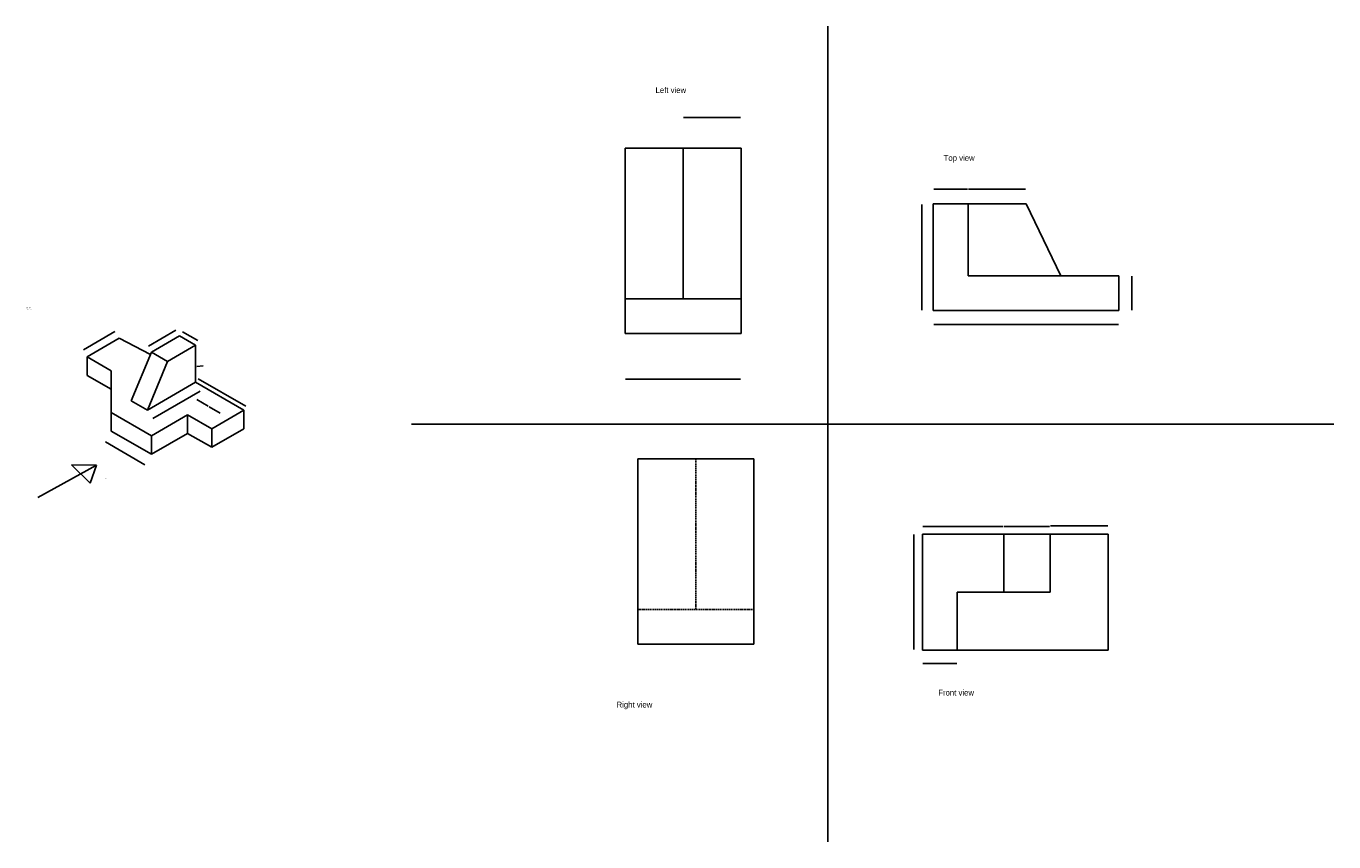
# Model space of a CAD drawing. Header units: feet. Extents: x -95 to 6667, y -841 to 3380.
import ezdxf

# ---------------------------------------------------------------- set-up
doc = ezdxf.new("R2010")
doc.units = ezdxf.units.FT
doc.linetypes.add('HIDDEN', pattern=[9.525, 6.35, -3.175])
doc.dimstyles.new('ISO-25', dxfattribs={"dimtxt": 2.5, "dimasz": 2.5, "dimexe": 1.25, "dimexo": 0.625, "dimtad": 1, "dimdec": 1, "dimlunit": 3, "dimtxsty": 'Standard', "dimcen": 2.5, "dimse1": 1, "dimse2": 1, "dimadec": 0, "dimazin": 0, "dimtfac": 1, "dimtdec": 1, "dimtmove": 2, "dimatfit": 3, "dimfxl": 1, "dimarcsym": 0})

# ---------------------------------------------------------------- blocks, each defined once
blk = doc.blocks.new('*D1')
at = {"color": 0, "lineweight": -2}
blk.add_line((518.5, 1110.8), (315, 1228.3), dxfattribs=at)
at = {"color": 0}
for points in [[(315.2, 1228.7), (314.8, 1228), (312.8, 1229.6)], [(518.7, 1111.2), (518.3, 1110.5), (520.7, 1109.6)]]:
    blk.add_solid(points, dxfattribs=at)
at = {"layer": 'Defpoints', "color": 0}
for p in [(344.8, 1285), (312.8, 1229.6), (552.7, 1165)]:
    blk.add_point(p, dxfattribs=at)
at = {"color": 0, "insert": (417.7, 1171.2), "char_height": 2.5, "attachment_point": 5, "rotation": 330}
blk.add_mtext("20'", dxfattribs=at)
blk = doc.blocks.new('*D2')
at = {"color": 0, "lineweight": -2}
blk.add_line((795, 1555.7), (1040.1, 1414.2), dxfattribs=at)
at = {"color": 0}
for points in [[(795.2, 1556), (794.8, 1555.3), (792.8, 1556.9)], [(1040.3, 1414.5), (1039.8, 1413.8), (1042.2, 1412.9)]]:
    blk.add_solid(points, dxfattribs=at)
at = {"layer": 'Defpoints', "color": 0}
for p in [(781.3, 1537), (1030.7, 1393), (1042.2, 1412.9)]:
    blk.add_point(p, dxfattribs=at)
at = {"color": 0, "insert": (918.5, 1486.5), "char_height": 2.5, "attachment_point": 5, "rotation": 330}
blk.add_mtext("24'", dxfattribs=at)
blk = doc.blocks.new('*D3')
at = {"color": 0, "lineweight": -2}
blk.add_line((786.9, 1619.3), (819.7, 1621.6), dxfattribs=at)
at = {"color": 0}
for points in [[(786.9, 1619.7), (787, 1618.9), (784.4, 1619.2)], [(819.6, 1622.1), (819.7, 1621.2), (822.2, 1621.8)]]:
    blk.add_solid(points, dxfattribs=at)
at = {"layer": 'Defpoints', "color": 0}
for p in [(781.3, 1663.2), (819.1, 1665.9), (822.2, 1621.8)]:
    blk.add_point(p, dxfattribs=at)
at = {"color": 0, "insert": (803.2, 1622.4), "char_height": 2.5, "attachment_point": 5, "rotation": 4.04645}
blk.add_mtext('3\'-1.8"', dxfattribs=at)
blk = doc.blocks.new('*D4')
at = {"color": 0, "lineweight": -2}
blk.add_line((713.8, 1799), (792.6, 1753.5), dxfattribs=at)
at = {"color": 0}
for points in [[(714, 1799.3), (713.5, 1798.6), (711.6, 1800.2)], [(792.8, 1753.8), (792.4, 1753.1), (794.7, 1752.2)]]:
    blk.add_solid(points, dxfattribs=at)
at = {"layer": 'Defpoints', "color": 0}
for p in [(698.2, 1777), (781.3, 1729), (794.7, 1752.2)]:
    blk.add_point(p, dxfattribs=at)
at = {"color": 0, "insert": (754.1, 1777.8), "char_height": 2.5, "attachment_point": 5, "rotation": 330}
blk.add_mtext("8'", dxfattribs=at)
blk = doc.blocks.new('*D5')
at = {"color": 0, "lineweight": -2}
blk.add_line((537.3, 1724.6), (678.5, 1806.1), dxfattribs=at)
at = {"color": 0}
for points in [[(678.3, 1806.5), (678.7, 1805.8), (680.7, 1807.4)], [(537.1, 1725), (537.5, 1724.3), (535.2, 1723.4)]]:
    blk.add_solid(points, dxfattribs=at)
at = {"layer": 'Defpoints', "color": 0}
for p in [(680.7, 1807.4), (698.2, 1777), (552.7, 1693)]:
    blk.add_point(p, dxfattribs=at)
at = {"color": 0, "insert": (607, 1767), "char_height": 2.5, "attachment_point": 5, "rotation": 30}
blk.add_mtext("14'", dxfattribs=at)
blk = doc.blocks.new('*D6')
at = {"color": 0, "lineweight": -2}
blk.add_line((363.8, 1799.2), (201.8, 1705.7), dxfattribs=at)
at = {"color": 0}
for points in [[(363.6, 1799.6), (364, 1798.8), (365.9, 1800.5)], [(201.6, 1706.1), (202, 1705.3), (199.7, 1704.5)]]:
    blk.add_solid(points, dxfattribs=at)
at = {"layer": 'Defpoints', "color": 0}
for p in [(386.4, 1765), (199.7, 1704.5), (220.1, 1669)]:
    blk.add_point(p, dxfattribs=at)
at = {"color": 0, "insert": (281.9, 1754.1), "char_height": 2.5, "attachment_point": 5, "rotation": 30}
blk.add_mtext("16'", dxfattribs=at)
blk = doc.blocks.new('*D7')
at = {"color": 0, "lineweight": -2}
blk.add_line((804.8, 1491.4), (559.7, 1349.9), dxfattribs=at)
at = {"color": 0}
for points in [[(804.6, 1491.7), (805, 1491), (807, 1492.6)], [(559.5, 1350.2), (559.9, 1349.5), (557.5, 1348.6)]]:
    blk.add_solid(points, dxfattribs=at)
at = {"layer": 'Defpoints', "color": 0}
for p in [(781.3, 1537), (531.9, 1393), (557.5, 1348.6)]:
    blk.add_point(p, dxfattribs=at)
at = {"color": 0, "insert": (681.3, 1422.2), "char_height": 2.5, "attachment_point": 5, "rotation": 30}
blk.add_mtext("24'", dxfattribs=at)
blk = doc.blocks.new('*D8')
at = {"color": 0, "lineweight": -2}
for p, q in [((787.8, 1447.3), (846.5, 1413.4)), ((908.2, 1377.8), (851.6, 1410.5))]:
    blk.add_line(p, q, dxfattribs=at)
at = {"color": 0}
for points in [[(788, 1447.6), (787.6, 1446.9), (785.7, 1448.5)], [(908.4, 1378.1), (908, 1377.4), (910.4, 1376.5)]]:
    blk.add_solid(points, dxfattribs=at)
at = {"layer": 'Defpoints', "color": 0}
for p in [(739.8, 1369), (910.4, 1376.5), (864.5, 1297)]:
    blk.add_point(p, dxfattribs=at)
at = {"color": 0, "insert": (849.1, 1411.9), "char_height": 2.5, "attachment_point": 5, "rotation": 330}
blk.add_mtext("12'", dxfattribs=at)
blk = doc.blocks.new('*D9')
at = {"color": 0, "lineweight": -2}
blk.add_line((4494.1, 749.4), (4494.1, 154.4), dxfattribs=at)
at = {"color": 0}
for points in [[(4493.7, 749.4), (4494.5, 749.4), (4494.1, 751.9)], [(4493.7, 154.4), (4494.5, 154.4), (4494.1, 151.9)]]:
    blk.add_solid(points, dxfattribs=at)
at = {"layer": 'Defpoints', "color": 0}
for p in [(4539.7, 751.9), (4494.1, 151.9), (4539.7, 151.9)]:
    blk.add_point(p, dxfattribs=at)
at = {"color": 0, "insert": (4492.2, 451.9), "char_height": 2.5, "attachment_point": 5, "rotation": 90}
blk.add_mtext("50'", dxfattribs=at)
blk = doc.blocks.new('*D10')
at = {"color": 0, "lineweight": -2}
blk.add_line((5497.2, 794.8), (5202.2, 794.8), dxfattribs=at)
at = {"color": 0}
for points in [[(5202.2, 795.2), (5202.2, 794.4), (5199.7, 794.8)], [(5497.2, 795.2), (5497.2, 794.4), (5499.7, 794.8)]]:
    blk.add_solid(points, dxfattribs=at)
at = {"layer": 'Defpoints', "color": 0}
for p in [(5199.7, 794.8), (5199.7, 751.9), (5499.7, 751.9)]:
    blk.add_point(p, dxfattribs=at)
at = {"color": 0, "insert": (5349.7, 796.7), "char_height": 2.5, "attachment_point": 5}
blk.add_mtext("25'", dxfattribs=at)
blk = doc.blocks.new('*D11')
at = {"color": 0, "lineweight": -2}
blk.add_line((4717.2, 81.8), (4542.2, 81.8), dxfattribs=at)
at = {"color": 0}
for points in [[(4542.2, 82.2), (4542.2, 81.3), (4539.7, 81.8)], [(4717.2, 82.2), (4717.2, 81.3), (4719.7, 81.8)]]:
    blk.add_solid(points, dxfattribs=at)
at = {"layer": 'Defpoints', "color": 0}
for p in [(4539.7, 151.9), (4719.7, 151.9), (4539.7, 81.8)]:
    blk.add_point(p, dxfattribs=at)
at = {"color": 0, "insert": (4629.7, 83.6), "char_height": 2.5, "attachment_point": 5}
blk.add_mtext("15'", dxfattribs=at)
blk = doc.blocks.new('*D12')
at = {"color": 0, "lineweight": -2}
blk.add_line((4542.2, 790.3), (4957.2, 790.3), dxfattribs=at)
at = {"color": 0}
for points in [[(4542.2, 790.7), (4542.2, 789.9), (4539.7, 790.3)], [(4957.2, 790.7), (4957.2, 789.9), (4959.7, 790.3)]]:
    blk.add_solid(points, dxfattribs=at)
at = {"layer": 'Defpoints', "color": 0}
for p in [(4539.7, 751.9), (4959.7, 790.3), (4959.7, 751.9)]:
    blk.add_point(p, dxfattribs=at)
at = {"color": 0, "insert": (4749.7, 792.2), "char_height": 2.5, "attachment_point": 5}
blk.add_mtext("35'", dxfattribs=at)
blk = doc.blocks.new('*D13')
at = {"color": 0, "lineweight": -2}
blk.add_line((4962.2, 790.9), (5197.2, 790.9), dxfattribs=at)
at = {"color": 0}
for points in [[(4962.2, 791.4), (4962.2, 790.5), (4959.7, 790.9)], [(5197.2, 791.4), (5197.2, 790.5), (5199.7, 790.9)]]:
    blk.add_solid(points, dxfattribs=at)
at = {"layer": 'Defpoints', "color": 0}
for p in [(4959.7, 751.9), (5199.7, 790.9), (5199.7, 751.9)]:
    blk.add_point(p, dxfattribs=at)
at = {"color": 0, "insert": (5079.7, 792.8), "char_height": 2.5, "attachment_point": 5}
blk.add_mtext("20'", dxfattribs=at)
blk = doc.blocks.new('*D14')
at = {"color": 0, "lineweight": -2}
blk.add_line((4535.4, 2457.5), (4535.4, 1910.5), dxfattribs=at)
at = {"color": 0}
for points in [[(4535, 2457.5), (4535.8, 2457.5), (4535.4, 2460)], [(4535, 1910.5), (4535.8, 1910.5), (4535.4, 1908)]]:
    blk.add_solid(points, dxfattribs=at)
at = {"layer": 'Defpoints', "color": 0}
for p in [(4595.1, 2460), (4535.4, 1908), (4595.1, 1908)]:
    blk.add_point(p, dxfattribs=at)
at = {"color": 0, "insert": (4533.5, 2184), "char_height": 2.5, "attachment_point": 5, "rotation": 90}
blk.add_mtext("46'", dxfattribs=at)
blk = doc.blocks.new('*D15')
at = {"color": 0, "lineweight": -2}
blk.add_line((4777.6, 2535.9), (5072.6, 2535.9), dxfattribs=at)
at = {"color": 0}
for points in [[(4777.6, 2536.3), (4777.6, 2535.5), (4775.1, 2535.9)], [(5072.6, 2536.3), (5072.6, 2535.5), (5075.1, 2535.9)]]:
    blk.add_solid(points, dxfattribs=at)
at = {"layer": 'Defpoints', "color": 0}
for p in [(5075.1, 2535.9), (4775.1, 2460), (5075.1, 2460)]:
    blk.add_point(p, dxfattribs=at)
at = {"color": 0, "insert": (4925.1, 2537.8), "char_height": 2.5, "attachment_point": 5}
blk.add_mtext("25'", dxfattribs=at)
blk = doc.blocks.new('*D16')
at = {"color": 0, "lineweight": -2}
blk.add_line((5621.3, 2085.5), (5621.3, 1910.5), dxfattribs=at)
at = {"color": 0}
for points in [[(5620.9, 2085.5), (5621.7, 2085.5), (5621.3, 2088)], [(5620.9, 1910.5), (5621.7, 1910.5), (5621.3, 1908)]]:
    blk.add_solid(points, dxfattribs=at)
at = {"layer": 'Defpoints', "color": 0}
for p in [(5555.1, 2088), (5555.1, 1908), (5621.3, 1908)]:
    blk.add_point(p, dxfattribs=at)
at = {"color": 0, "insert": (5619.4, 1998), "char_height": 2.5, "attachment_point": 5, "rotation": 90}
blk.add_mtext("15'", dxfattribs=at)
blk = doc.blocks.new('*D17')
at = {"color": 0, "lineweight": -2}
blk.add_line((4597.6, 1835.4), (5552.6, 1835.4), dxfattribs=at)
at = {"color": 0}
for points in [[(4597.6, 1835.9), (4597.6, 1835), (4595.1, 1835.4)], [(5552.6, 1835.9), (5552.6, 1835), (5555.1, 1835.4)]]:
    blk.add_solid(points, dxfattribs=at)
at = {"layer": 'Defpoints', "color": 0}
for p in [(4595.1, 1908), (5555.1, 1908), (5555.1, 1835.4)]:
    blk.add_point(p, dxfattribs=at)
at = {"color": 0, "insert": (5075.1, 1837.3), "char_height": 2.5, "attachment_point": 5}
blk.add_mtext("80'", dxfattribs=at)
blk = doc.blocks.new('*D18')
at = {"color": 0, "lineweight": -2}
blk.add_line((4772.6, 2535.7), (4597.6, 2535.7), dxfattribs=at)
at = {"color": 0}
for points in [[(4597.6, 2536.1), (4597.6, 2535.3), (4595.1, 2535.7)], [(4772.6, 2536.1), (4772.6, 2535.3), (4775.1, 2535.7)]]:
    blk.add_solid(points, dxfattribs=at)
at = {"layer": 'Defpoints', "color": 0}
for p in [(4595.1, 2535.7), (4595.1, 2460), (4775.1, 2460)]:
    blk.add_point(p, dxfattribs=at)
at = {"color": 0, "insert": (4685.1, 2537.6), "char_height": 2.5, "attachment_point": 5}
blk.add_mtext("15'", dxfattribs=at)
blk = doc.blocks.new('*D19')
at = {"color": 0, "lineweight": -2}
blk.add_line((3004.2, 1553.8), (3599.2, 1553.8), dxfattribs=at)
at = {"color": 0}
for points in [[(3004.2, 1554.2), (3004.2, 1553.4), (3001.7, 1553.8)], [(3599.2, 1554.2), (3599.2, 1553.4), (3601.7, 1553.8)]]:
    blk.add_solid(points, dxfattribs=at)
at = {"layer": 'Defpoints', "color": 0}
for p in [(3001.7, 1789.2), (3601.7, 1789.2), (3601.7, 1553.8)]:
    blk.add_point(p, dxfattribs=at)
at = {"color": 0, "insert": (3301.7, 1555.7), "char_height": 2.5, "attachment_point": 5}
blk.add_mtext("50'", dxfattribs=at)
blk = doc.blocks.new('*D20')
at = {"color": 0, "lineweight": -2}
blk.add_line((3304.2, 2908), (3599.2, 2908), dxfattribs=at)
at = {"color": 0}
for points in [[(3304.2, 2908.4), (3304.2, 2907.6), (3301.7, 2908)], [(3599.2, 2908.4), (3599.2, 2907.6), (3601.7, 2908)]]:
    blk.add_solid(points, dxfattribs=at)
at = {"layer": 'Defpoints', "color": 0}
for p in [(3601.7, 2908), (3301.7, 2749.2), (3601.7, 2749.2)]:
    blk.add_point(p, dxfattribs=at)
at = {"color": 0, "insert": (3451.7, 2909.9), "char_height": 2.5, "attachment_point": 5}
blk.add_mtext("25'", dxfattribs=at)

msp = doc.modelspace()

# ---------------------------------------------------------------- linework, layer by layer
for p, q in [((4049.56, 3379.86), (4049.56, -840.54)), ((3301.72, 2749.21), (3001.72, 2749.21)), ((3001.72, 2749.21), (3001.72, 1789.21)), ((3601.72, 2749.21), (3301.72, 2749.21)), ((3301.72, 2749.21), (3301.72, 1969.21)), ((3601.72, 1969.21), (3601.72, 2749.21)), ((4595.13, 1908.03), (4595.13, 2460.03)), ((4595.13, 2460.03), (4775.13, 2460.03)), ((4775.13, 2460.03), (5075.13, 2460.03)), ((4775.13, 2460.03), (4775.13, 2088.03)), ((5075.13, 2460.03), (5255.13, 2088.03)), ((5255.13, 2088.03), (4775.13, 2088.03)), ((5555.13, 2088.03), (5255.13, 2088.03)), ((5555.13, 1908.03), (5555.13, 2088.03)), ((3601.72, 1969.21), (3001.72, 1969.21)), ((3601.72, 1789.21), (3601.72, 1969.21)), ((4595.13, 1908.03), (5555.13, 1908.03)), ((220.14, 1669.01), (386.41, 1765.01)), ((386.41, 1765.01), (547.93, 1681.47)), ((698.18, 1777.01), (552.69, 1693.01)), ((781.32, 1729.01), (698.18, 1777.01)), ((3001.72, 1789.21), (3601.72, 1789.21)), ((448.77, 1441.01), (552.69, 1693.01)), ((552.69, 1693.01), (635.83, 1645.01)), ((635.83, 1645.01), (781.32, 1729.01)), ((781.32, 1537.01), (781.32, 1729.01)), ((344.84, 1597.01), (220.14, 1669.01)), ((220.14, 1669.01), (220.14, 1573.01)), ((531.9, 1393.01), (635.83, 1645.01)), ((220.14, 1573.01), (344.84, 1501.28)), ((344.84, 1381.01), (344.84, 1597.01)), ((781.32, 1537.01), (531.9, 1393.01)), ((1030.73, 1393.01), (781.32, 1537.01)), ((531.9, 1393.01), (448.77, 1441.01)), ((344.84, 1285.01), (344.84, 1381.01)), ((344.84, 1381.01), (552.69, 1261.01)), ((552.69, 1261.01), (739.75, 1369.01)), ((739.75, 1273.01), (739.75, 1369.01)), ((739.75, 1369.01), (864.46, 1297.01)), ((864.46, 1297.01), (1030.73, 1393.01)), ((1030.73, 1297.01), (1030.73, 1393.01)), ((552.69, 1165.01), (344.84, 1285.01)), ((864.46, 1201.01), (1030.73, 1297.01)), ((864.46, 1201.01), (864.46, 1297.01)), ((1897.51, 1319.79), (6666.67, 1319.79)), ((739.75, 1273.01), (552.69, 1165.01)), ((552.69, 1261.01), (552.69, 1165.01)), ((864.46, 1201.01), (739.75, 1273.01)), ((-35.48, 940.53), (267.91, 1108.25)), ((267.91, 1108.25), (139.2, 1109.4)), ((139.2, 1109.4), (235.74, 1015.2)), ((235.74, 1015.2), (267.91, 1108.25)), ((3367.96, 1141.95), (3067.96, 1141.95)), ((3067.96, 1141.95), (3067.96, 181.95)), ((3667.96, 1141.95), (3367.96, 1141.95)), ((3667.96, 361.95), (3667.96, 1141.95)), ((4539.75, 151.95), (4539.75, 751.95)), ((4539.75, 751.95), (4959.75, 751.95)), ((4959.75, 751.95), (5199.75, 751.95)), ((4959.75, 751.95), (4959.75, 451.95)), ((5199.75, 751.95), (5499.75, 751.95)), ((5199.75, 751.95), (5199.75, 451.95)), ((5499.75, 751.95), (5499.75, 451.95)), ((4719.75, 151.95), (4719.75, 451.95)), ((4719.75, 451.95), (5199.75, 451.95)), ((5499.75, 451.95), (5499.75, 151.95)), ((3667.96, 181.95), (3667.96, 361.95)), ((3067.96, 181.95), (3667.96, 181.95)), ((4719.75, 151.95), (4539.75, 151.95)), ((5499.75, 151.95), (4719.75, 151.95))]:
    msp.add_line(p, q)
at = {"linetype": 'HIDDEN'}
for p, q in [((3367.96, 1141.95), (3367.96, 361.95)), ((3667.96, 361.95), (3067.96, 361.95))]:
    msp.add_line(p, q, dxfattribs=at)

# ---------------------------------------------------------------- texts
at = {"attachment_point": 1}
for s, insert, char_height, width in [('Left view', (3159.24, 3064), 30, 1318.5138), ('Top view', (4648.98, 2712.98), 30, 787.5), ('font view', (311.59, 1041.62), 2.5, 157.4438), ('Front view', (4621.08, -53.44), 30, 787.5), ('Right view', (2957.68, -115.69), 30, 787.5)]:
    msp.add_mtext(s, dxfattribs=dict(at, insert=insert, char_height=char_height, width=width))
at = {"color": 3, "insert": (-95.22, 1924.82), "char_height": 2.5, "width": 651.9691, "attachment_point": 1}
msp.add_mtext('RABBI HOSSEN\\P20-44220-3\\PCAD , SECTION : T', dxfattribs=at)

# ---------------------------------------------------------------- dimensions: what is measured, and where the dimension line sits
for base, p1, p2, picture, middle in [((3601.72, 2908.02), (3301.72, 2749.21), (3601.72, 2749.21), '*D20', (3451.72, 2909.9)), ((4595.13, 2535.73), (4775.13, 2460.03), (4595.13, 2460.03), '*D18', (4685.13, 2537.61)), ((5075.13, 2535.93), (4775.13, 2460.03), (5075.13, 2460.03), '*D15', (4925.13, 2537.8)), ((5555.13, 1835.44), (4595.13, 1908.03), (5555.13, 1908.03), '*D17', (5075.13, 1837.32)), ((3601.72, 1553.81), (3001.72, 1789.21), (3601.72, 1789.21), '*D19', (3301.72, 1555.69)), ((4959.75, 790.3), (4539.75, 751.95), (4959.75, 751.95), '*D12', (4749.75, 792.17)), ((5199.75, 790.94), (4959.75, 751.95), (5199.75, 751.95), '*D13', (5079.75, 792.81)), ((5199.75, 794.81), (5499.75, 751.95), (5199.75, 751.95), '*D10', (5349.75, 796.68)), ((4539.75, 81.75), (4719.75, 151.95), (4539.75, 151.95), '*D11', (4629.75, 83.63))]:
    dim = msp.add_linear_dim(base=base, p1=p1, p2=p2, dimstyle='ISO-25')
    dim.commit()
    dim.dimension.update_dxf_attribs({"geometry": picture, "text_midpoint": middle})
for base, p1, p2, picture, middle in [((4535.41, 1908.03), (4595.13, 2460.03), (4595.13, 1908.03), '*D14', (4533.54, 2184.03)), ((5621.29, 1908.03), (5555.13, 2088.03), (5555.13, 1908.03), '*D16', (5619.42, 1998.03)), ((4494.09, 151.95), (4539.75, 751.95), (4539.75, 151.95), '*D9', (4492.22, 451.95))]:
    dim = msp.add_linear_dim(base=base, p1=p1, p2=p2, angle=90, dimstyle='ISO-25')
    dim.commit()
    dim.dimension.update_dxf_attribs({"geometry": picture, "text_midpoint": middle})
for p1, p2, distance, picture, middle in [((386.41, 1765.01), (220.14, 1669.01), -40.93, '*D6', (281.87, 1754.08)), ((552.69, 1693.01), (698.18, 1777.01), 35.05, '*D5', (606.97, 1766.98)), ((698.18, 1777.01), (781.32, 1729.01), 26.81, '*D4', (754.09, 1777.85)), ((781.32, 1663.22), (819.05, 1665.89), -44.18, '*D3', (803.17, 1622.36)), ((781.32, 1537.01), (1030.73, 1393.01), 22.98, '*D2', (918.45, 1486.53)), ((781.32, 1537.01), (531.9, 1393.01), 51.27, '*D7', (681.31, 1422.23)), ((552.69, 1165.01), (344.84, 1285.01), 63.99, '*D1', (417.71, 1171.21))]:
    dim = msp.add_aligned_dim(p1=p1, p2=p2, distance=distance, dimstyle='ISO-25')
    dim.commit()
    dim.dimension.update_dxf_attribs({"geometry": picture, "text_midpoint": middle})
dim = msp.add_linear_dim(base=(910.37, 1376.53), p1=(739.75, 1369.01), p2=(864.46, 1297.01), angle=330, dimstyle='ISO-25')
dim.commit()
dim.dimension.update_dxf_attribs({"geometry": '*D8', "text_midpoint": (849.06, 1411.93), "dimtype": 161})

doc.saveas('drawing.dxf')
